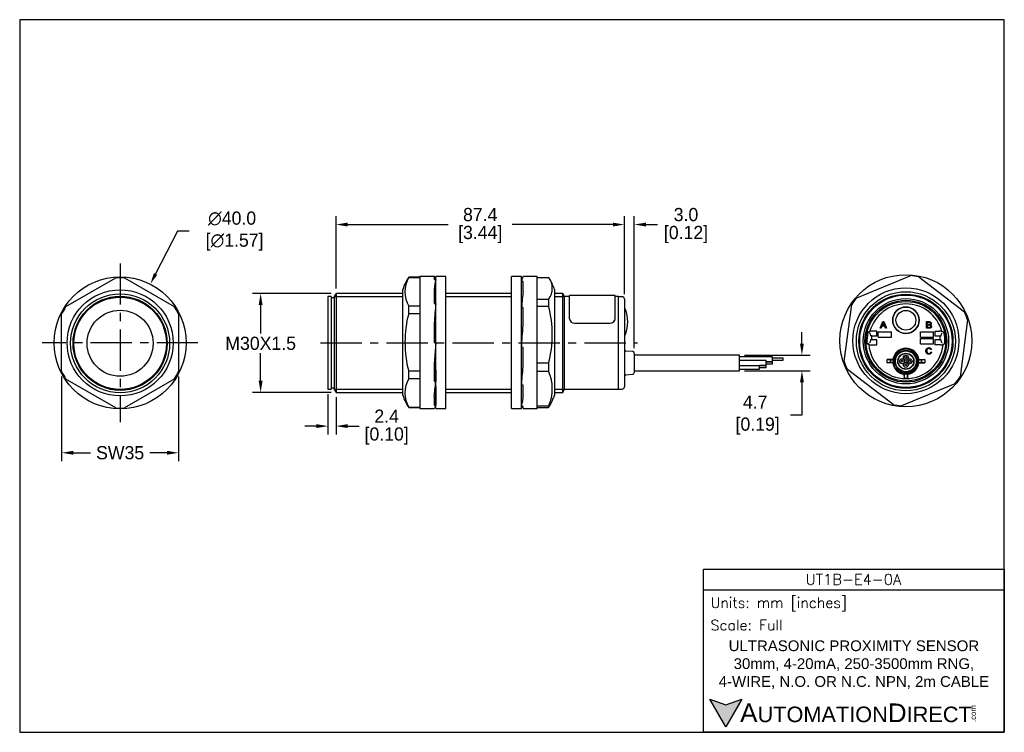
# Model space of a CAD drawing. Header units: inches. Extents: x 493 to 791, y 76 to 291.
import ezdxf

# ---------------------------------------------------------------- set-up
doc = ezdxf.new("R2010")
doc.units = ezdxf.units.IN
doc.header["$LTSCALE"] = 10
doc.header["$MEASUREMENT"] = 0
doc.linetypes.add('CENTER', pattern=[2, 1.25, -0.25, 0.25, -0.25])
for name, color, linetype in [('center', 40, 'CENTER'), ('DIM', 140, 'Continuous'), ('Text', 140, 'Continuous')]:
    doc.layers.add(name, color=color, linetype=linetype)
doc.styles.add('\\M+2ABAC\\M+2A6A11', font='txt')
doc.styles.add('ROMANS', font='romans.shx')
doc.dimstyles.get("Standard").update_dxf_attribs({"dimtxt": 4, "dimasz": 3.5, "dimexe": 2.5, "dimexo": 1.5, "dimgap": 1, "dimtad": 0, "dimtih": 1, "dimtoh": 1, "dimdec": 1, "dimzin": 0, "dimdsep": 46, "dimtxsty": 'Standard', "dimcen": 0, "dimadec": 0, "dimazin": 0, "dimtfac": 1, "dimtdec": 1, "dimtofl": 0, "dimtmove": 0, "dimatfit": 3, "dimfxl": 0, "dimtolj": 1, "dimtzin": 0, "dimarcsym": 0})

# ---------------------------------------------------------------- blocks, each defined once
blk = doc.blocks.new('*D0')
at = {"layer": 'Defpoints', "color": 0}
for p in [(505.46, 184.8), (540.89, 184.8), (540.89, 160.22)]:
    blk.add_point(p, dxfattribs=at)
at = {"layer": 'DIM', "color": 0, "lineweight": -2}
for p, q in [((505.46, 183.3), (505.46, 157.72)), ((540.89, 183.3), (540.89, 157.72)), ((508.96, 160.22), (514.18, 160.22)), ((537.39, 160.22), (532.18, 160.22))]:
    blk.add_line(p, q, dxfattribs=at)
at = {"layer": 'DIM', "color": 0}
for points in [[(508.96, 160.81), (508.96, 159.64), (505.46, 160.22)], [(537.39, 160.81), (537.39, 159.64), (540.89, 160.22)]]:
    blk.add_solid(points, dxfattribs=at)
at = {"layer": 'DIM', "color": 0, "insert": (523.18, 160.22), "char_height": 4, "attachment_point": 5}
blk.add_mtext('\\A1;SW35', dxfattribs=at)
blk = doc.blocks.new('*D1')
at = {"layer": 'Defpoints', "color": 0}
for p in [(532.33, 211.31), (514.02, 175.75)]:
    blk.add_point(p, dxfattribs=at)
at = {"layer": 'DIM', "color": 0, "lineweight": -2}
for p, q in [((540.61, 227.39), (533.93, 214.43)), ((544.11, 227.39), (540.61, 227.39))]:
    blk.add_line(p, q, dxfattribs=at)
at = {"layer": 'DIM', "color": 0}
blk.add_solid([(533.41, 214.69), (534.45, 214.16), (532.33, 211.31)], dxfattribs=at)
at = {"layer": 'DIM', "color": 0, "insert": (557.11, 227.39), "char_height": 4, "attachment_point": 5}
blk.add_mtext('\\A1;∅40.0\\P [∅1.57]', dxfattribs=at)
blk = doc.blocks.new('*D2')
at = {"layer": 'Defpoints', "color": 0}
for p in [(588.59, 208.53), (565.75, 178.53), (588.59, 178.53)]:
    blk.add_point(p, dxfattribs=at)
at = {"layer": 'DIM', "color": 0, "lineweight": -2}
for p, q in [((587.09, 208.53), (563.25, 208.53)), ((565.75, 205.03), (565.75, 196.37)), ((565.75, 182.03), (565.75, 190.37)), ((587.09, 178.53), (563.25, 178.53))]:
    blk.add_line(p, q, dxfattribs=at)
at = {"layer": 'DIM', "color": 0}
for points in [[(565.16, 205.03), (566.33, 205.03), (565.75, 208.53)], [(565.16, 182.03), (566.33, 182.03), (565.75, 178.53)]]:
    blk.add_solid(points, dxfattribs=at)
at = {"layer": 'DIM', "color": 0, "insert": (565.75, 193.37), "char_height": 4, "attachment_point": 5}
blk.add_mtext('\\A1;M30X1.5', dxfattribs=at)
blk = doc.blocks.new('*D3')
at = {"layer": 'Defpoints', "color": 0}
for p in [(586.15, 179.53), (588.59, 178.53), (588.59, 168.31)]:
    blk.add_point(p, dxfattribs=at)
at = {"layer": 'DIM', "color": 0, "lineweight": -2}
for p, q in [((586.15, 178.03), (586.15, 165.81)), ((588.59, 177.03), (588.59, 165.81)), ((582.65, 168.31), (579.15, 168.31)), ((592.09, 168.31), (595.59, 168.31))]:
    blk.add_line(p, q, dxfattribs=at)
at = {"layer": 'DIM', "color": 0}
for points in [[(582.65, 168.9), (582.65, 167.73), (586.15, 168.31)], [(592.09, 168.9), (592.09, 167.73), (588.59, 168.31)]]:
    blk.add_solid(points, dxfattribs=at)
at = {"layer": 'DIM', "color": 0, "char_height": 4, "attachment_point": 5}
for s, insert in [('\\A1;2.4', (603.92, 171.31)), ('\\A1;[0.10]', (603.92, 165.31))]:
    blk.add_mtext(s, dxfattribs=dict(at, insert=insert))
blk = doc.blocks.new('*D4')
at = {"layer": 'Defpoints', "color": 0}
for p in [(675.95, 229.37), (588.59, 208.53), (675.95, 206.82)]:
    blk.add_point(p, dxfattribs=at)
at = {"layer": 'DIM', "color": 0, "lineweight": -2}
for p, q in [((588.59, 210.03), (588.59, 231.87)), ((675.95, 208.32), (675.95, 231.87)), ((592.09, 229.37), (622.6, 229.37)), ((672.45, 229.37), (641.94, 229.37))]:
    blk.add_line(p, q, dxfattribs=at)
at = {"layer": 'DIM', "color": 0}
for points in [[(592.09, 229.95), (592.09, 228.78), (588.59, 229.37)], [(672.45, 229.95), (672.45, 228.78), (675.95, 229.37)]]:
    blk.add_solid(points, dxfattribs=at)
at = {"layer": 'DIM', "color": 0, "char_height": 4, "attachment_point": 5}
for s, insert in [('\\A1;87.4', (632.27, 232.37)), ('\\A1;[3.44]', (632.27, 226.37))]:
    blk.add_mtext(s, dxfattribs=dict(at, insert=insert))
blk = doc.blocks.new('*D5')
at = {"layer": 'Defpoints', "color": 0}
for p in [(678.95, 229.37), (675.95, 206.82), (678.95, 190.47)]:
    blk.add_point(p, dxfattribs=at)
at = {"layer": 'DIM', "color": 0, "lineweight": -2}
for p, q in [((675.95, 208.32), (675.95, 231.87)), ((678.95, 191.97), (678.95, 231.87)), ((672.45, 229.37), (668.95, 229.37)), ((682.45, 229.37), (685.95, 229.37))]:
    blk.add_line(p, q, dxfattribs=at)
at = {"layer": 'DIM', "color": 0}
for points in [[(672.45, 229.95), (672.45, 228.78), (675.95, 229.37)], [(682.45, 229.95), (682.45, 228.78), (678.95, 229.37)]]:
    blk.add_solid(points, dxfattribs=at)
at = {"layer": 'DIM', "color": 0, "char_height": 4, "attachment_point": 5}
for s, insert in [('\\A1;3.0', (694.61, 232.37)), ('\\A1;[0.12]', (694.61, 226.37))]:
    blk.add_mtext(s, dxfattribs=dict(at, insert=insert))
blk = doc.blocks.new('*D6')
at = {"layer": 'Defpoints', "color": 0}
for p in [(710.85, 189.8), (710.85, 185.1), (729.73, 185.1)]:
    blk.add_point(p, dxfattribs=at)
at = {"layer": 'DIM', "color": 0, "lineweight": -2}
for p, q in [((729.73, 193.3), (729.73, 196.8)), ((712.35, 189.8), (732.23, 189.8)), ((712.35, 185.1), (732.23, 185.1)), ((729.73, 181.6), (729.73, 171.64)), ((729.73, 171.64), (726.23, 171.64))]:
    blk.add_line(p, q, dxfattribs=at)
at = {"layer": 'DIM', "color": 0}
for points in [[(729.15, 193.3), (730.32, 193.3), (729.73, 189.8)], [(729.15, 181.6), (730.32, 181.6), (729.73, 185.1)]]:
    blk.add_solid(points, dxfattribs=at)
at = {"layer": 'DIM', "color": 0, "insert": (715.57, 171.64), "char_height": 4, "attachment_point": 5}
blk.add_mtext('\\A1;4.7\\P [0.19]', dxfattribs=at)

msp = doc.modelspace()

# ---------------------------------------------------------------- hatches: boundary and pattern name
at = {"layer": 'Text'}
msp.add_hatch(color=256, dxfattribs=at).paths.add_polyline_path([(711.57, 85.61), (706.72, 83.84), (701.87, 85.61), (706.72, 77.21)])

# ---------------------------------------------------------------- linework, layer by layer
for p, q in [((506.76, 204.51), (521.88, 213.24)), ((524.47, 213.24), (539.6, 204.51)), ((610.62, 213.43), (610.62, 213.38)), ((614.02, 213.43), (610.62, 213.43)), ((610.62, 213.38), (614.02, 213.38)), ((614.02, 213.68), (614.02, 173.68)), ((618.35, 213.68), (614.02, 213.68)), ((618.32, 213.67), (618.32, 212.7)), ((618.32, 212.7), (618.82, 212.7)), ((618.82, 173.68), (618.82, 213.68)), ((621.82, 213.68), (618.82, 213.68)), ((621.82, 173.68), (621.82, 213.68)), ((641.77, 173.68), (641.77, 213.68)), ((644.77, 213.68), (641.77, 213.68)), ((644.77, 173.68), (644.77, 213.68)), ((645, 213.12), (644.77, 213.12)), ((644.77, 206.71), (644.77, 212.16)), ((645.27, 212.16), (644.77, 212.16)), ((645.27, 213.68), (645.27, 213.64)), ((649.57, 213.68), (645.27, 213.68)), ((645.27, 209.15), (645.27, 212.16)), ((649.57, 173.68), (649.57, 213.68)), ((649.57, 213.38), (652.96, 213.38)), ((746.39, 207.22), (762.53, 213.88)), ((765.1, 213.54), (778.95, 202.9)), ((608.82, 177.63), (608.82, 209.72)), ((618.32, 209.62), (618.32, 205.43)), ((654.77, 209.72), (654.77, 177.63)), ((586.15, 207.53), (586.15, 179.53)), ((587.15, 207.53), (586.15, 207.53)), ((587.15, 207.53), (587.15, 179.53)), ((588.15, 207.13), (587.15, 207.13)), ((588.59, 208.53), (588.15, 207.78)), ((588.15, 179.28), (588.15, 207.78)), ((588.15, 207.61), (608.82, 207.61)), ((588.59, 208.53), (588.59, 178.53)), ((608.82, 208.53), (588.59, 208.53)), ((641.77, 208.53), (621.82, 208.53)), ((621.82, 207.61), (641.77, 207.61)), ((652.96, 206.71), (649.57, 206.71)), ((652.96, 206.71), (652.96, 204.66)), ((657.32, 208.53), (654.77, 208.53)), ((654.77, 207.61), (657.75, 207.61)), ((657.32, 178.53), (657.32, 208.53)), ((657.75, 207.78), (657.32, 208.53)), ((657.75, 207.78), (657.75, 179.28)), ((659.35, 207.53), (657.75, 207.53)), ((659.35, 200.8), (659.35, 207.83)), ((673.15, 207.83), (659.35, 207.83)), ((673.15, 200.8), (673.15, 207.83)), ((674.15, 207.53), (673.15, 207.53)), ((674.15, 179.53), (674.15, 207.53)), ((674.15, 179.52), (674.15, 207.52)), ((675.25, 207.52), (674.15, 207.52)), ((675.95, 206.82), (675.95, 180.22)), ((614.02, 204.65), (610.62, 204.65)), ((610.62, 202.41), (610.62, 204.65)), ((618.32, 205.43), (618.82, 205.43)), ((644.77, 201.05), (644.77, 204.14)), ((645.27, 204.14), (644.77, 204.14)), ((645.27, 198.74), (645.27, 204.14)), ((649.57, 204.66), (652.96, 204.66)), ((676.04, 203.89), (675.95, 203.89)), ((742.52, 187.85), (744.81, 205.16)), ((505.46, 184.8), (505.46, 202.26)), ((540.89, 202.26), (540.89, 184.8)), ((610.62, 202.41), (614.02, 202.41)), ((659.35, 200.8), (659.35, 200.8)), ((673.15, 200.8), (673.15, 200.8)), ((753.47, 197.96), (754.24, 199.96)), ((754.24, 199.96), (754.53, 199.96)), ((754.53, 199.96), (755.34, 197.96)), ((767.49, 197.96), (767.49, 199.96)), ((779.94, 200.51), (777.64, 183.19)), ((618.32, 199.48), (618.32, 193.68)), ((660.85, 199.47), (671.65, 199.47)), ((660.85, 199.46), (671.65, 199.46)), ((752.43, 197.12), (751.13, 197.12)), ((752.43, 195.62), (752.43, 197.12)), ((753.75, 197.96), (753.47, 197.96)), ((753.97, 198.56), (753.75, 197.96)), ((754.81, 198.56), (753.97, 198.56)), ((754.05, 198.78), (754.72, 198.78)), ((755.04, 197.96), (754.81, 198.56)), ((755.34, 197.96), (755.04, 197.96)), ((767.76, 199.72), (767.76, 199.12)), ((767.76, 198.88), (767.76, 198.19)), ((770.03, 197.12), (770.03, 195.62)), ((770.03, 197.12), (771.33, 197.12)), ((771.86, 197.1), (771.85, 197.11)), ((675.95, 195.89), (676.04, 195.89)), ((750.01, 196.85), (750.27, 196.85)), ((750.42, 196.3), (750.24, 196.49)), ((750.27, 196.85), (750.27, 196.86)), ((750.27, 196.85), (750.27, 196.85)), ((750.44, 196.28), (750.5, 195.62)), ((750.5, 194.42), (750.44, 193.76)), ((750.93, 195.62), (750.5, 195.62)), ((750.93, 194.42), (750.5, 194.42)), ((750.93, 195.62), (752.43, 195.62)), ((750.93, 194.42), (750.93, 195.62)), ((752.43, 194.42), (750.93, 194.42)), ((752.43, 192.93), (752.43, 194.42)), ((752.84, 196.82), (756.84, 196.82)), ((752.84, 195.22), (752.84, 196.82)), ((752.84, 195.22), (756.84, 195.22)), ((756.84, 195.22), (756.84, 196.82)), ((765.64, 196.82), (769.64, 196.82)), ((765.64, 195.22), (765.64, 196.82)), ((765.64, 195.22), (769.64, 195.22)), ((765.64, 194.82), (769.64, 194.82)), ((765.64, 193.22), (765.64, 194.82)), ((769.64, 195.22), (769.64, 196.82)), ((769.64, 193.22), (769.64, 194.82)), ((770.03, 195.62), (771.53, 195.62)), ((771.53, 194.42), (770.03, 194.42)), ((770.03, 194.42), (770.03, 192.93)), ((771.53, 195.62), (771.53, 194.42)), ((771.53, 195.62), (771.96, 195.62)), ((771.53, 194.42), (771.96, 194.42)), ((771.96, 195.62), (772.02, 196.28)), ((772.02, 193.76), (771.96, 194.42)), ((772.22, 196.49), (772.03, 196.3)), ((772.19, 196.85), (772.18, 196.86)), ((772.19, 196.85), (772.19, 196.85)), ((772.19, 196.85), (772.19, 196.85)), ((618.82, 193.68), (618.32, 187.12)), ((618.32, 193.68), (618.82, 193.68)), ((645.27, 192.12), (644.77, 192.12)), ((645.27, 186.4), (645.27, 192.12)), ((678.49, 190.88), (676.42, 191.05)), ((749.94, 193.19), (749.74, 193.19)), ((749.94, 193.19), (749.94, 193.19)), ((749.94, 193.19), (749.94, 193.19)), ((750.22, 192.93), (750.21, 192.94)), ((750.24, 193.55), (750.42, 193.74)), ((750.72, 192.93), (752.43, 192.93)), ((765.64, 193.22), (769.64, 193.22)), ((768.97, 191.52), (768.72, 191.47)), ((771.73, 192.93), (770.03, 192.93)), ((772.03, 193.74), (772.22, 193.55)), ((772.52, 193.19), (772.51, 193.19)), ((772.52, 193.19), (772.52, 193.19)), ((772.52, 193.19), (772.52, 193.19)), ((678.95, 190.38), (678.95, 184.51)), ((710.85, 189.8), (678.95, 189.8)), ((710.85, 185.1), (710.85, 189.8)), ((720.85, 189.3), (710.85, 189.3)), ((718.85, 188.2), (710.85, 188.2)), ((718.85, 186.7), (718.85, 188.2)), ((720.85, 187.8), (720.85, 189.3)), ((724.07, 188.85), (720.85, 188.85)), ((720.85, 188.25), (724.07, 188.25)), ((724.07, 188.25), (724.07, 188.85)), ((755.52, 187.44), (755.52, 188.46)), ((757.3, 188.46), (755.52, 188.46)), ((755.52, 188.46), (756.53, 188.36)), ((756.53, 187.54), (756.53, 188.36)), ((756.53, 188.36), (757.49, 188.36)), ((764.97, 188.36), (765.93, 188.36)), ((765.16, 188.46), (766.93, 188.46)), ((766.93, 188.46), (765.93, 188.36)), ((765.93, 188.36), (765.93, 187.54)), ((766.93, 188.46), (766.93, 187.44)), ((768.75, 190.8), (769, 190.73)), ((614.02, 184.94), (610.62, 184.94)), ((610.62, 182.7), (610.62, 184.94)), ((618.32, 187.12), (618.32, 181.92)), ((618.82, 185.39), (618.82, 181.92)), ((652.96, 187.35), (649.57, 187.35)), ((649.57, 184.95), (652.96, 184.95)), ((652.96, 187.35), (652.96, 184.95)), ((678.95, 185.1), (710.85, 185.1)), ((710.85, 186.7), (718.85, 186.7)), ((710.85, 185.6), (716.85, 185.6)), ((716.85, 185.6), (716.85, 186.7)), ((718.85, 186.65), (716.85, 186.65)), ((716.85, 186.05), (718.85, 186.05)), ((718.85, 187.8), (720.85, 187.8)), ((720.85, 187.75), (718.85, 187.75)), ((718.85, 187.15), (720.85, 187.15)), ((718.85, 186.05), (718.85, 186.65)), ((720.85, 187.15), (720.85, 187.75)), ((757.35, 174.81), (743.51, 185.45)), ((755.52, 187.44), (756.53, 187.54)), ((757.3, 187.44), (755.52, 187.44)), ((757.49, 187.54), (756.53, 187.54)), ((765.93, 187.54), (764.97, 187.54)), ((765.16, 187.44), (766.93, 187.44)), ((766.93, 187.44), (765.93, 187.54)), ((521.88, 173.82), (506.76, 182.55)), ((539.6, 182.55), (524.47, 173.82)), ((610.62, 182.7), (614.02, 182.7)), ((676.42, 183.84), (678.49, 184.01)), ((760.79, 184.16), (760.72, 184.02)), ((760.72, 183.47), (760.72, 184.02)), ((760.79, 182.83), (760.72, 182.97)), ((760.79, 182.83), (760.79, 184.16)), ((761.68, 184.16), (761.76, 184.02)), ((761.68, 184.16), (761.68, 182.83)), ((761.68, 182.83), (761.75, 182.97)), ((761.76, 183.47), (761.76, 184.02)), ((586.15, 179.53), (587.15, 179.53)), ((587.15, 179.93), (588.15, 179.93)), ((588.15, 179.45), (608.82, 179.45)), ((588.15, 179.28), (588.59, 178.53)), ((618.32, 181.92), (618.82, 181.92)), ((618.82, 180.27), (618.82, 174.65)), ((621.82, 179.45), (641.77, 179.45)), ((645.27, 180.7), (644.77, 180.7)), ((645.27, 176.84), (645.27, 180.7)), ((654.77, 179.45), (657.75, 179.45)), ((657.32, 178.53), (657.75, 179.28)), ((657.75, 179.53), (674.15, 179.53)), ((674.15, 179.52), (675.25, 179.52)), ((776.06, 181.14), (759.92, 174.47)), ((588.59, 178.53), (608.82, 178.53)), ((618.32, 177.27), (618.32, 174.65)), ((621.82, 178.53), (641.77, 178.53)), ((654.77, 178.53), (657.32, 178.53)), ((614.02, 173.97), (610.62, 173.97)), ((610.62, 173.93), (610.62, 173.97)), ((610.62, 173.93), (614.02, 173.93)), ((614.02, 173.68), (618.35, 173.68)), ((618.32, 174.65), (618.82, 174.65)), ((618.82, 173.68), (621.82, 173.68)), ((641.77, 173.68), (644.77, 173.68)), ((645.27, 174.23), (644.77, 174.23)), ((645.27, 173.68), (645.27, 174.23)), ((645.27, 173.68), (649.57, 173.68)), ((652.96, 174.31), (649.57, 174.31)), ((649.57, 173.97), (652.96, 173.97)), ((652.96, 174.31), (652.96, 173.97))]:
    msp.add_line(p, q)
for centre, radius in [((523.18, 193.53), 20), ((761.23, 194.18), 20), ((523.18, 193.53), 16.05), ((761.23, 194.18), 16.05), ((761.23, 194.03), 15), ((523.18, 193.39), 15), ((523.18, 193.39), 14.25), ((523.18, 193.39), 14), ((761.23, 194.02), 14.26), ((761.23, 194.02), 14), ((761.23, 194.02), 12.93), ((761.23, 194.02), 12.4), ((761.23, 194.02), 12.05), ((523.18, 193.39), 10), ((523.18, 193.39), 10), ((761.23, 200.39), 4), ((761.23, 200.38), 3), ((761.23, 187.95), 3.74), ((761.23, 187.95), 3.35), ((761.23, 187.95), 3.15), ((761.23, 187.95), 2.45), ((761.23, 187.95), 2.35), ((760.13, 187.95), 0.75), ((760.13, 187.95), 0.3), ((761.23, 189.05), 0.75), ((761.23, 189.05), 0.3), ((762.33, 187.95), 0.75), ((762.33, 187.95), 0.343), ((761.23, 186.85), 0.75), ((761.23, 186.85), 0.3)]:
    msp.add_circle(centre, radius)
for centre, radius, start, end in [((523.18, 193.53), 19.75, 86.2376, 93.7624), ((623.08, 205.07), 15, 146.1276, 161.9136), ((618.36, 209.02), 8.88, 150.5609, 209.4391), ((648.69, 210.05), 5.42, 322.0339, 37.9661), ((640.51, 205.07), 15, 18.0864, 31.2385), ((761.23, 194.18), 19.75, 78.6859, 86.2107), ((675.25, 206.82), 0.7, 0, 90), ((761.23, 194.18), 19.75, 138.6859, 146.2107), ((523.18, 193.53), 19.75, 146.2376, 153.7624), ((523.18, 193.53), 19.75, 26.2376, 33.7624), ((620.87, 196), 33.24, 344.9041, 15.0959), ((676.04, 203.59), 0.3, 18.4356, 90), ((664.94, 199.89), 12, 341.5644, 18.4356), ((761.23, 194.02), 11.32, 15.5915, 164.4085), ((761.23, 200.38), 4, 0.0716, 180), ((761.23, 194.18), 19.75, 18.6859, 26.2107), ((660.79, 200.9), 1.44, 184.0686, 272.5612), ((660.79, 200.9), 1.43, 183.8659, 272.7628), ((671.72, 200.9), 1.43, 267.237, 356.1332), ((671.72, 200.91), 1.44, 267.4389, 355.9323), ((761.23, 200.38), 4, 180, 0), ((761.23, 200.38), 4, 0, 0.0716), ((767.41, 174.73), 27.99, 126.8949, 127.75), ((745.53, 198.33), 4.97, 342.7563, 345.2767), ((751.01, 188.73), 8.39, 89.1457, 92.7283), ((771.45, 188.72), 8.4, 87.2734, 90.8526), ((755.84, 175.79), 26.66, 52.2073, 53.0728), ((777.97, 198.62), 6.05, 194.8937, 196.9623), ((676.04, 196.19), 0.3, 270, 341.5644), ((761.23, 194.02), 11.8, 167.285, 182.6475), ((750.01, 196.55), 0.3, 90.0118, 167.2927), ((772.45, 196.55), 0.3, 12.7073, 89.9882), ((761.23, 194.02), 11.8, 357.3525, 12.715), ((761.23, 194.03), 14, 359.9795, 0), ((676.45, 191.55), 0.5, 180, 265.452), ((749.74, 193.49), 0.3, 182.6377, 269.9892), ((745.55, 192.65), 4.42, 4.3562, 7.0917), ((761.23, 194.02), 11.32, 185.2802, 354.7198), ((750.6, 200.54), 7.61, 267.1291, 270.9189), ((761.23, 187.95), 3.97, 7.3939, 172.6061), ((771.86, 200.54), 7.61, 269.0811, 272.8708), ((750.99, 216.38), 31.64, 312.178, 312.8563), ((777.57, 192.58), 5.09, 173.1326, 175.5023), ((772.72, 193.49), 0.3, 270.0108, 357.3623), ((678.45, 190.38), 0.5, 0, 85.452), ((787.47, 245.39), 64.44, 242.0795, 242.2707), ((761.23, 187.95), 3.76, 173.7486, 186.2514), ((734.99, 245.39), 64.44, 297.7293, 297.9205), ((761.23, 187.95), 3.76, 353.7486, 6.2514), ((641.19, 179.63), 12.92, 335.6752, 24.3248), ((761.23, 194.18), 19.75, 198.6859, 206.2107), ((787.47, 130.5), 64.44, 117.7293, 117.9205), ((761.23, 187.95), 3.97, 187.3939, 262.6061), ((761.23, 187.95), 3.97, 277.6323, 352.6061), ((734.99, 130.5), 64.44, 62.0795, 62.2707), ((523.18, 193.53), 19.75, 206.2376, 213.7624), ((523.18, 193.53), 19.75, 326.2376, 333.7624), ((618.36, 178.33), 8.88, 150.5609, 209.4391), ((676.45, 183.35), 0.5, 94.548, 180), ((678.45, 184.51), 0.5, 274.548, 0), ((775.7, 183.35), 14.99, 179.5335, 181.4477), ((761.23, 187.95), 3.82, 263.4392, 276.808), ((761.23, 194.02), 11.2, 267.7689, 272.3148), ((746.75, 183.35), 15, 358.5533, 0.4655), ((761.23, 194.18), 19.75, 318.6859, 326.2107), ((675.25, 180.22), 0.7, 270, 0), ((623.08, 182.29), 15, 198.0864, 213.8724), ((640.51, 182.29), 15, 328.7608, 341.9136), ((523.18, 193.53), 19.75, 266.2376, 273.7624), ((648.69, 177.3), 5.42, 322.0339, 328.9681), ((761.23, 194.18), 19.75, 258.6859, 266.2107)]:
    msp.add_arc(centre, radius, start, end)
for centre, major_axis, ratio, start_param, end_param in [((618.82, 193.68), (0.47, -20), 0.072512, 2.825715, 3.159599), ((618.82, 193.68), (0.47, 20), 0.072512, 0.315878, 0.649762), ((644.77, 193.68), (0.59, 20), 0.070445, 0.059975, 0.393859), ((644.77, 193.68), (1.3, 20), 0.03975, 0.688819, 1.022703), ((618.82, 193.68), (1.24, 20), 0.044669, 0.94524, 1.279124), ((644.77, 193.68), (-1.52, -20), 0.005883, 1.493607, 1.827491), ((750.24, 196.28), (0.2, 0), 0.36397, 0.034907, 0.349066), ((772.22, 196.28), (-0.2, 0), 0.36397, 5.934119, 6.248279), ((750.24, 193.77), (0.2, 0), 0.36397, 5.934119, 6.248279), ((772.22, 193.77), (-0.2, 0), 0.36397, 0.034907, 0.349066), ((644.77, 193.68), (-1.16, -20), 0.049325, 0.867711, 1.201595), ((618.82, 193.68), (-1.24, -20), 0.044669, 0.611356, 0.94524), ((644.77, 193.68), (-0.36, -20), 0.074138, 0.237855, 0.571739), ((618.82, 193.68), (0.47, 20), 0.072512, 3.143311, 3.45747), ((644.77, 193.68), (0.59, -20), 0.070445, -0.238584, -0.059975)]:
    msp.add_ellipse(centre, major_axis=major_axis, ratio=ratio, start_param=start_param, end_param=end_param)
for points, knots in [([(610.62, 202.41), (609.78, 199.56), (609.48, 196.63), (609.48, 190.71), (609.78, 187.79), (610.62, 184.94)], [0, 0, 0, 0, 0.5, 0.5, 1, 1, 1, 1]), ([(767.49, 199.96), (767.74, 199.96), (767.99, 199.96), (768.24, 199.96), (768.39, 199.96), (768.52, 199.94), (768.61, 199.9), (768.7, 199.86), (768.77, 199.8), (768.83, 199.71), (768.88, 199.63), (768.9, 199.54), (768.9, 199.36), (768.88, 199.28), (768.84, 199.21), (768.79, 199.13), (768.72, 199.07), (768.63, 199.02)], [0, 0, 0, 0, 0.336059, 0.336059, 0.336059, 0.503806, 0.503806, 0.503806, 0.634822, 0.634822, 0.634822, 0.758729, 0.758729, 0.873657, 0.873657, 0.873657, 1, 1, 1, 1]), ([(754.37, 199.75), (754.35, 199.62), (754.31, 199.49), (754.27, 199.37), (754.2, 199.17), (754.12, 198.97), (754.05, 198.78)], [0, 0, 0, 0, 0.389798, 0.389798, 0.389798, 1, 1, 1, 1]), ([(754.72, 198.78), (754.66, 198.96), (754.59, 199.15), (754.52, 199.33), (754.46, 199.5), (754.41, 199.64), (754.37, 199.75)], [0, 0, 0, 0, 0.571862, 0.571862, 0.571862, 1, 1, 1, 1]), ([(768.63, 199.02), (768.75, 198.99), (768.84, 198.93), (768.9, 198.84), (768.97, 198.76), (769, 198.65), (769, 198.44), (768.98, 198.36), (768.94, 198.28), (768.9, 198.19), (768.86, 198.13), (768.74, 198.05), (768.67, 198.01), (768.58, 197.99), (768.49, 197.97), (768.38, 197.96), (768.26, 197.96), (768, 197.96), (767.75, 197.96), (767.49, 197.96)], [0, 0, 0, 0, 0.135074, 0.135074, 0.135074, 0.266374, 0.266374, 0.373528, 0.373528, 0.373528, 0.46965, 0.46965, 0.565772, 0.565772, 0.565772, 0.695519, 0.695519, 0.695519, 1, 1, 1, 1]), ([(767.76, 199.12), (767.9, 199.12), (768.05, 199.12), (768.19, 199.12), (768.31, 199.12), (768.39, 199.12), (768.44, 199.14), (768.51, 199.16), (768.56, 199.19), (768.59, 199.24), (768.63, 199.29), (768.65, 199.35), (768.65, 199.48), (768.63, 199.54), (768.6, 199.59), (768.57, 199.64), (768.52, 199.68), (768.46, 199.7), (768.4, 199.71), (768.3, 199.72), (768.16, 199.72), (768.02, 199.72), (767.89, 199.72), (767.76, 199.72)], [0, 0, 0, 0, 0.203254, 0.203254, 0.203254, 0.323292, 0.323292, 0.323292, 0.410417, 0.410417, 0.410417, 0.500173, 0.500173, 0.584849, 0.584849, 0.584849, 0.667734, 0.667734, 0.667734, 0.811811, 0.811811, 0.811811, 1, 1, 1, 1]), ([(767.76, 198.19), (767.92, 198.19), (768.09, 198.19), (768.26, 198.19), (768.34, 198.19), (768.4, 198.19), (768.44, 198.2), (768.5, 198.21), (768.55, 198.23), (768.59, 198.26), (768.63, 198.28), (768.66, 198.32), (768.72, 198.42), (768.73, 198.47), (768.73, 198.61), (768.71, 198.68), (768.67, 198.73), (768.63, 198.79), (768.58, 198.83), (768.45, 198.87), (768.35, 198.88), (768.22, 198.88), (768.07, 198.88), (767.91, 198.88), (767.76, 198.88)], [0, 0, 0, 0, 0.213184, 0.213184, 0.213184, 0.290326, 0.290326, 0.290326, 0.360314, 0.360314, 0.360314, 0.43268, 0.43268, 0.505046, 0.505046, 0.589473, 0.589473, 0.589473, 0.69581, 0.69581, 0.802147, 0.802147, 0.802147, 1, 1, 1, 1]), ([(750.21, 192.94), (750.21, 192.94), (750.12, 193.02), (750.03, 193.11), (749.94, 193.19)], [0, 0, 0, 0, 0.000016, 1, 1, 1, 1]), ([(769, 190.73), (768.95, 190.52), (768.85, 190.36), (768.58, 190.14), (768.4, 190.09), (767.99, 190.09), (767.83, 190.13), (767.69, 190.21), (767.56, 190.3), (767.46, 190.42), (767.4, 190.58), (767.33, 190.74), (767.29, 190.92), (767.29, 191.3), (767.33, 191.48), (767.41, 191.63), (767.49, 191.78), (767.6, 191.89), (767.74, 191.97), (767.88, 192.05), (768.04, 192.09), (768.4, 192.09), (768.56, 192.04), (768.7, 191.94), (768.83, 191.84), (768.92, 191.7), (768.97, 191.52)], [0, 0, 0, 0, 0.104376, 0.104376, 0.208752, 0.208752, 0.317142, 0.317142, 0.317142, 0.409738, 0.409738, 0.409738, 0.508627, 0.508627, 0.616505, 0.616505, 0.616505, 0.708763, 0.708763, 0.708763, 0.799096, 0.799096, 0.902432, 0.902432, 0.902432, 1, 1, 1, 1]), ([(768.72, 191.47), (768.68, 191.61), (768.61, 191.71), (768.53, 191.77), (768.44, 191.84), (768.33, 191.87), (768.06, 191.87), (767.93, 191.83), (767.83, 191.76), (767.73, 191.69), (767.66, 191.6), (767.62, 191.47), (767.58, 191.35), (767.56, 191.23), (767.56, 190.94), (767.58, 190.8), (767.63, 190.67), (767.68, 190.55), (767.75, 190.46), (767.85, 190.4), (767.95, 190.34), (768.07, 190.31), (768.33, 190.31), (768.45, 190.35), (768.65, 190.51), (768.71, 190.64), (768.75, 190.8)], [0, 0, 0, 0, 0.096945, 0.096945, 0.096945, 0.187413, 0.187413, 0.290421, 0.290421, 0.290421, 0.385578, 0.385578, 0.385578, 0.479008, 0.479008, 0.599806, 0.599806, 0.599806, 0.694434, 0.694434, 0.694434, 0.783273, 0.783273, 0.891636, 0.891636, 1, 1, 1, 1])]:
    msp.add_open_spline(points, degree=3, knots=knots)
at = {"layer": 'center'}
for p, q in [((523.18, 217.6), (523.18, 169.46)), ((546.75, 193.53), (499.61, 193.53)), ((583.88, 193.53), (679.87, 193.53))]:
    msp.add_line(p, q, dxfattribs=at)
at = {"layer": 'Defpoints'}
msp.add_lwpolyline([(791.04, 291.44), (492.75, 291.44), (492.75, 75.54), (791.04, 75.54)], close=True, dxfattribs=at)
at = {"layer": 'Text'}
msp.add_line((699.93, 118.66), (791.04, 118.66), dxfattribs=at)
for points in [[(699.93, 75.54), (699.93, 124.94), (791.04, 124.94), (791.04, 75.54)], [(711.57, 85.61), (706.72, 77.21), (701.87, 85.61), (706.72, 83.84)]]:
    msp.add_lwpolyline(points, close=True, dxfattribs=at)

# ---------------------------------------------------------------- texts
at = {"layer": 'Text', "linetype": 'Continuous', "insert": (745.34, 121.84), "char_height": 3.248, "width": 61.1425, "attachment_point": 5, "style": 'ROMANS'}
msp.add_mtext('UT1B-E4-0A', dxfattribs=at)
at = {"layer": 'Text', "attachment_point": 4}
for s, insert, char_height, width, style in [(' Units: mm [inches]', (699.93, 114.29), 3.1404, 91.118, 'ROMANS'), (' Scale: Full', (699.93, 108.01), 3.1404, 91.118, 'ROMANS'), ('{\\fArial|b0|i0|c0|p34;     \\H1.2x;A\\H0.8333x;UTOMATION\\H1.2x;D\\H0.8333x;IRECT}', (701.87, 81.41), 4.7106, 79.7962, '\\M+2ABAC\\M+2A6A11')]:
    msp.add_mtext(s, dxfattribs=dict(at, insert=insert, char_height=char_height, width=width, style=style))
at = {"layer": 'Text', "linetype": 'Continuous', "insert": (745.48, 96.04), "char_height": 3.2482, "width": 90.3508, "attachment_point": 5}
msp.add_mtext('{\\fArial|b0|i0|c0|p34;ULTRASONIC PROXIMITY SENSOR\\P30mm, 4-20mA, 250-3500mm RNG, \\P4-WIRE, N.O. OR N.C. NPN, 2m CABLE}', dxfattribs=at)
at = {"layer": 'Text', "insert": (780.77, 78.65), "char_height": 1.6958, "width": 5.0253, "attachment_point": 1, "rotation": 90, "style": '\\M+2ABAC\\M+2A6A11'}
msp.add_mtext('{\\fArial|b0|i0|c0|p34;.com}', dxfattribs=at)

# ---------------------------------------------------------------- dimensions: what is measured, and where the dimension line sits
at = {"layer": 'DIM'}
dim = msp.add_diameter_dim_2p(p1=(514.02, 175.75), p2=(532.33, 211.31), dimstyle='Standard', override={"dimpost": '\\X'}, dxfattribs=at)
dim.commit()
dim.dimension.update_dxf_attribs({"geometry": '*D1', "text_midpoint": (557.11, 227.39), "dimtype": 163})
for base, p1, p2, picture, middle in [((675.95, 229.37), (588.59, 208.53), (675.95, 206.82), '*D4', (632.27, 229.37)), ((678.95, 229.37), (675.95, 206.82), (678.95, 190.47), '*D5', (694.61, 229.37)), ((588.59, 168.31), (586.15, 179.53), (588.59, 178.53), '*D3', (603.92, 168.31))]:
    dim = msp.add_linear_dim(base=base, p1=p1, p2=p2, angle=180, dimstyle='Standard', override={"dimpost": '\\X'}, dxfattribs=at)
    dim.commit()
    dim.dimension.update_dxf_attribs({"geometry": picture, "text_midpoint": middle})
for base, p1, p2, angle, text, picture, middle in [((565.75, 178.53), (588.59, 208.53), (588.59, 178.53), 90, 'M30X1.5', '*D2', (565.75, 193.37)), ((540.89, 160.22), (505.46, 184.8), (540.89, 184.8), 180, 'SW35', '*D0', (523.18, 160.22))]:
    dim = msp.add_linear_dim(base=base, p1=p1, p2=p2, angle=angle, text=text, dimstyle='Standard', override={"dimpost": '\\X'}, dxfattribs=at)
    dim.commit()
    dim.dimension.update_dxf_attribs({"geometry": picture, "text_midpoint": middle, "dimtype": 160})
dim = msp.add_linear_dim(base=(729.73, 185.1), p1=(710.85, 189.8), p2=(710.85, 185.1), angle=90, dimstyle='Standard', override={"dimpost": '\\X'}, dxfattribs=at)
dim.commit()
dim.dimension.update_dxf_attribs({"geometry": '*D6', "text_midpoint": (715.57, 171.64), "dimtype": 160})

doc.saveas('drawing.dxf')
